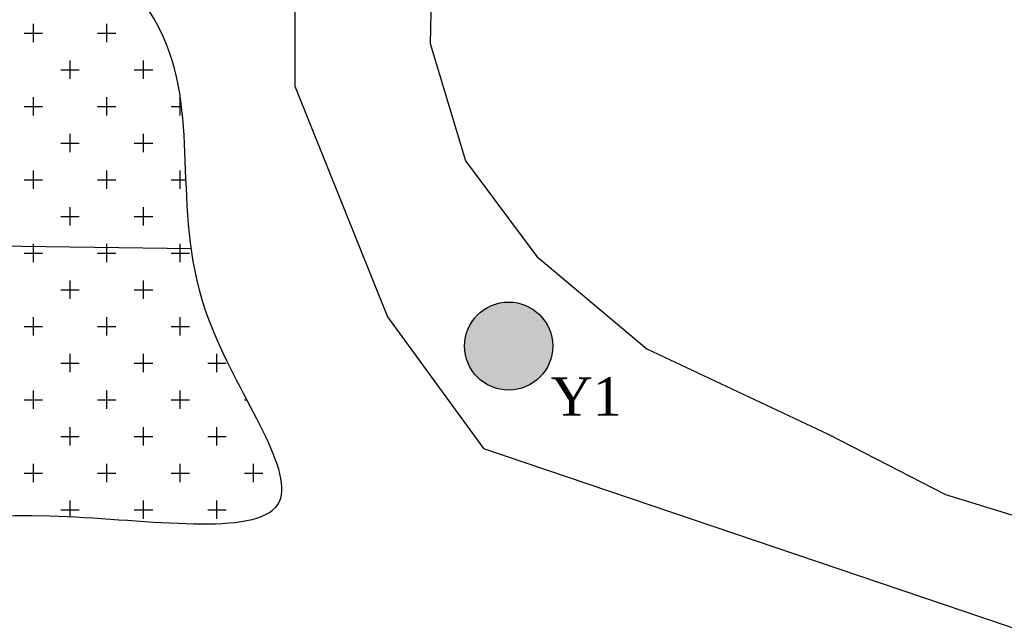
# Model space of a CAD drawing. Header units: millimetres. Extents: x 10887 to 17532, y -3266 to 805.
# Tile 4 of 10: x 16323 to 16835, y -2802 to -2489. Entities that reach past the tile are written whole.
import ezdxf

# ---------------------------------------------------------------- set-up
doc = ezdxf.new("R2010")
doc.units = ezdxf.units.MM
doc.linetypes.add('ACAD_ISO10W100', pattern=[18, 12, -3, 0, -3])
doc.styles.get("Standard").update_dxf_attribs({"font": 'times.ttf', "height": 6})

msp = doc.modelspace()

# ---------------------------------------------------------------- hatches: boundary and pattern name
at = {"ltscale": 100}
h = msp.add_hatch(dxfattribs=at)
h.set_pattern_fill('CROSS', color=256, scale=3, style=0)
edge = h.paths.add_edge_path()
edge.add_line((16056.87, -2125.67), (16058.88, -2066.79))
edge.add_line((16058.88, -2066.79), (15915.51, -2066.57))
edge.add_spline(control_points=[(15915.51, -2066.57), (15915.19, -2083.12), (15914.37, -2103.04), (15910.34, -2121.71), (15909.8, -2124.14)], knot_values=[730.987025, 730.987025, 730.987025, 730.987025, 770.87287, 776.977945, 776.977945, 776.977945, 776.977945], degree=3, periodic=0)
edge.add_line((15909.8, -2124.14), (16056.87, -2125.67))
edge = h.paths.add_edge_path()
edge.add_line((16058.88, -2066.79), (16061.57, -1988.17))
edge.add_spline(control_points=[(16061.57, -1988.17), (16035.41, -1987.34), (15995.24, -1984.45), (15914.11, -1975.48), (15916.29, -2026.16), (15915.51, -2066.57)], knot_values=[514.609657, 514.609657, 514.609657, 514.609657, 594.24958, 633.609073, 730.987025, 730.987025, 730.987025, 730.987025], degree=3, periodic=0)
edge.add_line((15915.51, -2066.57), (16058.88, -2066.79))
edge = h.paths.add_edge_path()
edge.add_line((16232.77, -2067.05), (16232.03, -1977.79))
edge.add_spline(control_points=[(16232.03, -1977.79), (16210.21, -1979.88), (16151.24, -1987.81), (16097.02, -1989.29), (16061.57, -1988.17)], knot_values=[343.236552, 343.236552, 343.236552, 343.236552, 406.698958, 514.609657, 514.609657, 514.609657, 514.609657], degree=3, periodic=0)
edge.add_line((16061.57, -1988.17), (16058.88, -2066.79))
edge.add_line((16058.88, -2066.79), (16232.77, -2067.05))
edge = h.paths.add_edge_path()
edge.add_spline(control_points=[(16443.8, -2067.37), (16441.54, -2060.71), (16432, -2040.66), (16399.17, -2012.96), (16335.25, -1972.55), (16274.69, -1973.71), (16232.03, -1977.79)], knot_values=[96.226968, 96.226968, 96.226968, 96.226968, 118.443375, 166.727292, 219.130503, 343.236552, 343.236552, 343.236552, 343.236552], degree=3, periodic=0)
edge.add_line((16232.03, -1977.79), (16232.77, -2067.05))
edge.add_line((16232.77, -2067.05), (16443.8, -2067.37))
edge = h.paths.add_edge_path()
edge.add_spline(control_points=[(16448.92, -2129.75), (16450.57, -2107.45), (16450.14, -2086.08), (16443.8, -2067.37)], knot_values=[33.772248, 33.772248, 33.772248, 33.772248, 96.226968, 96.226968, 96.226968, 96.226968], degree=3, periodic=0)
edge.add_line((16443.8, -2067.37), (16232.77, -2067.05))
edge.add_line((16232.77, -2067.05), (16233.28, -2127.51))
edge.add_line((16233.28, -2127.51), (16448.92, -2129.75))
edge = h.paths.add_edge_path()
edge.add_spline(control_points=[(16233.56, -2161.48), (16260.52, -2158.96), (16308.57, -2156.21), (16372.71, -2172.28), (16418.89, -2177.33), (16440.81, -2168.22), (16445.02, -2166.47), (16446.52, -2154.14), (16448.02, -2141.81), (16448.92, -2129.75)], knot_values=[1134.200851, 1134.200851, 1134.200851, 1134.200851, 1214.877175, 1276.700341, 1333.92344, 1347.552171, 1347.552171, 1347.552171, 1381.324419, 1381.324419, 1381.324419, 1381.324419], degree=3, periodic=0)
edge.add_line((16448.92, -2129.75), (16233.28, -2127.51))
edge.add_line((16233.28, -2127.51), (16233.56, -2161.48))
edge = h.paths.add_edge_path()
edge.add_spline(control_points=[(16055.18, -2175.17), (16074.42, -2175.36), (16129.89, -2172.83), (16187.8, -2166.07), (16228.03, -2162), (16233.56, -2161.48)], knot_values=[956.308726, 956.308726, 956.308726, 956.308726, 1013.623912, 1117.650617, 1134.200851, 1134.200851, 1134.200851, 1134.200851], degree=3, periodic=0)
edge.add_line((16233.56, -2161.48), (16233.28, -2127.51))
edge.add_line((16233.28, -2127.51), (16056.87, -2125.67))
edge.add_line((16056.87, -2125.67), (16055.18, -2175.17))
h.paths.add_polyline_path([(16233.28, -2127.51), (16232.77, -2067.05), (16058.88, -2066.79), (16056.87, -2125.67)])
edge = h.paths.add_edge_path()
edge.add_spline(control_points=[(15909.8, -2124.14), (15907.15, -2136.22), (15901.37, -2160.09), (15959.25, -2161.79), (16002.62, -2172.88), (16039.65, -2175.01), (16055.18, -2175.17)], knot_values=[776.977945, 776.977945, 776.977945, 776.977945, 807.349937, 843.917922, 910.07336, 956.308726, 956.308726, 956.308726, 956.308726], degree=3, periodic=0)
edge.add_line((16055.18, -2175.17), (16056.87, -2125.67))
edge.add_line((16056.87, -2125.67), (15909.8, -2124.14))
edge = h.paths.add_edge_path()
edge.add_spline(control_points=[(15922.69, -2421.26), (15964.96, -2417.8), (16048.07, -2410.99), (16182.7, -2449.93), (16317.59, -2402.84), (16427.27, -2513.12), (16390.18, -2622.7), (16500.03, -2765.42), (16278.5, -2730.21), (16110.52, -2797.39), (15916.31, -2750.56), (15725.17, -2730.91), (15751.55, -2581.35), (15755.94, -2490.85), (15764.58, -2362.65), (15857.83, -2397.22), (15922.69, -2421.26)], knot_values=[0, 0, 0, 0, 126.087236, 247.916408, 416.01682, 501.406519, 650.247861, 751.620156, 862.203183, 1097.407798, 1369.447206, 1454.217348, 1599.14193, 1701.786762, 1768.691877, 1921.578382, 1921.578382, 1921.578382, 1921.578382], degree=3, periodic=0)
h = msp.add_hatch(color=256, dxfattribs=at)
h.set_gradient(color1=(181, 135, 74), one_color=1, tint=1, name='SPHERICAL')
h.paths.add_polyline_path([(16600.3, -2658.12, 1), (16554.55, -2658.12, 1)])

# ---------------------------------------------------------------- linework, layer by layer
for p, q in [((16466.34, -2405.62), (16466.34, -2523.1)), ((16538.75, -2405.62), (16536.62, -2500.97)), ((16536.62, -2500.97), (16555.08, -2561.84)), ((16466.34, -2523.1), (16514.47, -2643)), ((16555.08, -2561.84), (16592, -2611.64)), ((16412.63, -2607.57), (15746.6, -2598.88)), ((16592, -2611.64), (16649.23, -2659.6)), ((16514.47, -2643), (16564.31, -2711.25)), ((16649.23, -2659.6), (16743.37, -2703.87)), ((16743.37, -2703.87), (16804.29, -2735.23)), ((16564.31, -2711.25), (16868.9, -2814.54)), ((16804.29, -2735.23), (16881.82, -2759.2))]:
    msp.add_line(p, q, dxfattribs=at)
msp.add_circle((16577.42, -2658.12), 22.87, dxfattribs=at)
msp.add_spline([(15922.69, -2421.26), (16048.75, -2418.64), (16169.56, -2434.38), (16337.64, -2437.01), (16398.04, -2497.36), (16421.68, -2644.31), (16458.45, -2738.78), (16348.14, -2746.66), (16114.41, -2772.9), (15843.9, -2744.03), (15762.49, -2720.42), (15749.36, -2576.09), (15757.24, -2473.74), (15770.37, -2408.14), (15922.69, -2421.26)], degree=3, dxfattribs=at)

# ---------------------------------------------------------------- texts
at = {"linetype": 'ACAD_ISO10W100', "insert": (16599.26, -2674.32), "char_height": 20, "width": 36.8916, "attachment_point": 1}
msp.add_mtext('Y1', dxfattribs=at)

doc.saveas('drawing.dxf')
